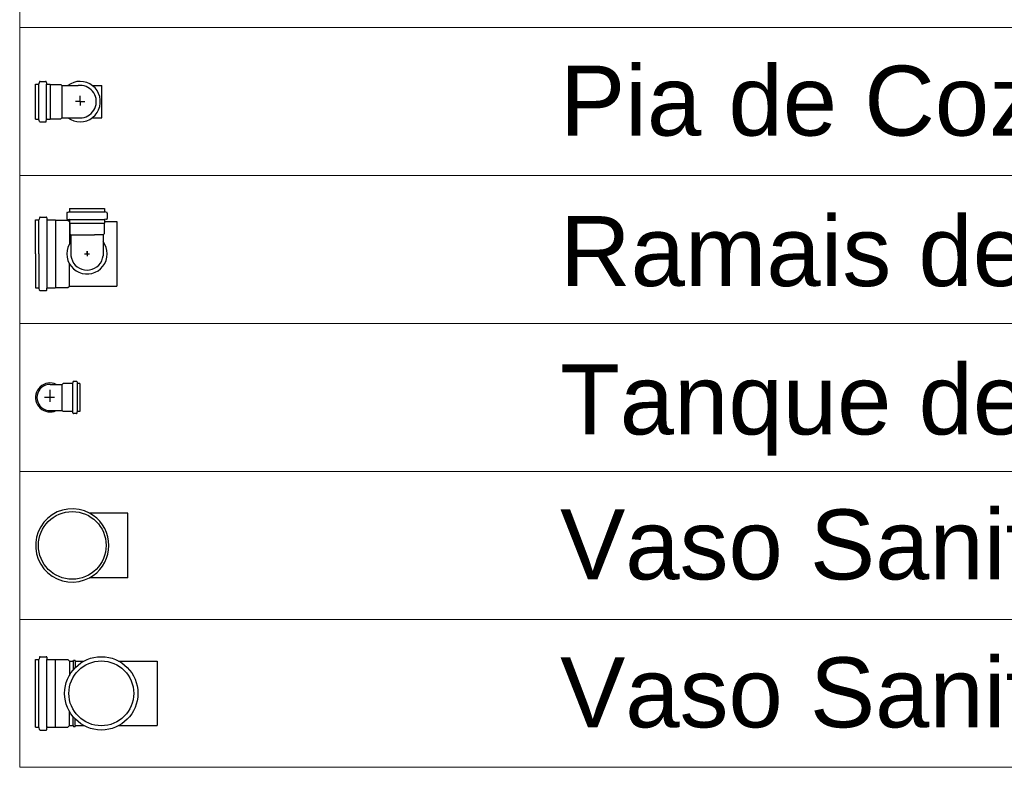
# Model space of a CAD drawing. Header units: millimetres. Extents: x 53 to 3943, y 29 to 3483.
# Tile 46 of 52: x 3912.52 to 3915.61, y 3472.36 to 3474.72. Entities that reach past the tile are written whole.
import ezdxf

# ---------------------------------------------------------------- set-up
doc = ezdxf.new("R2010")
doc.units = ezdxf.units.MM
doc.header["$MEASUREMENT"] = 0
doc.layers.get('0').update_dxf_attribs({"color": 5})
doc.layers.add('DI-Tabelas', color=7, linetype='Continuous', lineweight=5)
doc.layers.add('Simbolos', color=5, linetype='Continuous')
doc.layers.add('Simbolos_int', color=2, linetype='Continuous')
doc.styles.add('Arial', font='arial.ttf')

msp = doc.modelspace()

# ---------------------------------------------------------------- linework, layer by layer
at = {"color": 7}
for p, q in [((3912.6731, 3474.1221), (3912.7825, 3474.1221)), ((3912.6731, 3474.1221), (3912.6731, 3474.1134)), ((3912.6731, 3474.1119), (3912.7825, 3474.1119)), ((3912.7825, 3474.1221), (3912.7825, 3474.1134)), ((3912.566, 3473.9795), (3912.566, 3474.0861)), ((3912.5764, 3473.9795), (3912.5764, 3474.0861)), ((3912.6019, 3474.0873), (3912.6019, 3473.873)), ((3912.6283, 3474.0856), (3912.6283, 3473.8735)), ((3912.6642, 3474.1079), (3912.6642, 3474.0904)), ((3912.6657, 3474.1099), (3912.6716, 3474.1114)), ((3912.666, 3474.0884), (3912.6713, 3474.0879)), ((3912.6722, 3474.0812), (3912.6722, 3474.0108)), ((3912.6731, 3474.0878), (3912.7825, 3474.0878)), ((3912.6731, 3474.0859), (3912.6731, 3474.0766)), ((3912.7825, 3474.0859), (3912.7825, 3474.0766)), ((3912.7899, 3474.1098), (3912.784, 3474.1114)), ((3912.7896, 3474.0884), (3912.7843, 3474.0879)), ((3912.7914, 3474.1079), (3912.7914, 3474.0904)), ((3912.822, 3474.0811), (3912.822, 3473.8779)), ((3912.6735, 3474.0762), (3912.7821, 3474.0762)), ((3912.6735, 3474.0762), (3912.6735, 3474.0426)), ((3912.7821, 3474.0762), (3912.7821, 3474.0426)), ((3912.6735, 3474.0426), (3912.6771, 3474.039)), ((3912.6771, 3474.039), (3912.7513, 3474.039)), ((3912.6771, 3474.039), (3912.6771, 3473.9735)), ((3912.7785, 3474.039), (3912.7513, 3474.039)), ((3912.7821, 3474.0426), (3912.7785, 3474.039)), ((3912.7785, 3474.039), (3912.7785, 3473.9735)), ((3912.566, 3473.9795), (3912.566, 3473.873)), ((3912.5764, 3473.9795), (3912.5764, 3473.873)), ((3912.7198, 3473.9799), (3912.7358, 3473.9799)), ((3912.7278, 3473.9879), (3912.7278, 3473.9719)), ((3912.7278, 3473.9799), (3912.7278, 3473.9879)), ((3912.6722, 3473.8779), (3912.6722, 3473.9489))]:
    msp.add_line(p, q, dxfattribs=at)
for points in [[(3912.6716, 3474.1115), (3912.6719, 3474.1115), (3912.6722, 3474.1117), (3912.6724, 3474.1119), (3912.6726, 3474.1121), (3912.6728, 3474.1123), (3912.6729, 3474.1125), (3912.673, 3474.1128), (3912.6731, 3474.1131), (3912.6731, 3474.1134)], [(3912.7825, 3474.1134), (3912.7825, 3474.1131), (3912.7826, 3474.1128), (3912.7827, 3474.1125), (3912.7828, 3474.1123), (3912.783, 3474.1121), (3912.7832, 3474.1119), (3912.7835, 3474.1117), (3912.7837, 3474.1115), (3912.784, 3474.1115)], [(3912.6657, 3474.1099), (3912.6654, 3474.1098), (3912.6652, 3474.1096), (3912.6649, 3474.1095), (3912.6647, 3474.1093), (3912.6645, 3474.109), (3912.6644, 3474.1088), (3912.6643, 3474.1085), (3912.6642, 3474.1082), (3912.6642, 3474.1079)], [(3912.6642, 3474.0904), (3912.6642, 3474.0901), (3912.6643, 3474.0897), (3912.6644, 3474.0894), (3912.6646, 3474.0892), (3912.6649, 3474.0889), (3912.6651, 3474.0887), (3912.6654, 3474.0886), (3912.6657, 3474.0884), (3912.666, 3474.0884)], [(3912.6731, 3474.0859), (3912.6731, 3474.0863), (3912.673, 3474.0866), (3912.6729, 3474.0869), (3912.6727, 3474.0872), (3912.6725, 3474.0874), (3912.6722, 3474.0876), (3912.6719, 3474.0878), (3912.6716, 3474.0879), (3912.6713, 3474.0879)], [(3912.7843, 3474.0879), (3912.784, 3474.0879), (3912.7837, 3474.0878), (3912.7834, 3474.0876), (3912.7832, 3474.0874), (3912.7829, 3474.0872), (3912.7827, 3474.0869), (3912.7826, 3474.0866), (3912.7825, 3474.0863), (3912.7825, 3474.0859)], [(3912.7896, 3474.0884), (3912.7899, 3474.0884), (3912.7902, 3474.0886), (3912.7905, 3474.0887), (3912.7908, 3474.0889), (3912.791, 3474.0892), (3912.7912, 3474.0894), (3912.7913, 3474.0897), (3912.7914, 3474.0901), (3912.7914, 3474.0904)], [(3912.7914, 3474.1079), (3912.7914, 3474.1082), (3912.7913, 3474.1085), (3912.7912, 3474.1088), (3912.7911, 3474.109), (3912.7909, 3474.1093), (3912.7907, 3474.1095), (3912.7905, 3474.1096), (3912.7902, 3474.1098), (3912.7899, 3474.1099)], [(3912.6771, 3474.0183), (3912.6715, 3474.0095), (3912.6674, 3473.9999), (3912.665, 3473.9897), (3912.6642, 3473.9793), (3912.6652, 3473.9689), (3912.6678, 3473.9588), (3912.6721, 3473.9493), (3912.6778, 3473.9406), (3912.6849, 3473.9329), (3912.6932, 3473.9265), (3912.7024, 3473.9216), (3912.7123, 3473.9182), (3912.7226, 3473.9165), (3912.733, 3473.9165), (3912.7433, 3473.9182), (3912.7532, 3473.9216), (3912.7624, 3473.9265), (3912.7707, 3473.9329), (3912.7778, 3473.9406), (3912.7836, 3473.9493), (3912.7878, 3473.9588), (3912.7905, 3473.9689), (3912.7914, 3473.9793), (3912.7906, 3473.9897), (3912.7882, 3473.9999), (3912.7841, 3474.0095), (3912.7785, 3474.0183)], [(3912.6771, 3473.9735), (3912.6788, 3473.9655), (3912.6817, 3473.9578), (3912.6858, 3473.9507), (3912.691, 3473.9444), (3912.6972, 3473.939), (3912.7041, 3473.9346), (3912.7117, 3473.9314), (3912.7196, 3473.9294), (3912.7278, 3473.9288), (3912.736, 3473.9294), (3912.7439, 3473.9314), (3912.7515, 3473.9346), (3912.7584, 3473.939), (3912.7646, 3473.9444), (3912.7698, 3473.9507), (3912.7739, 3473.9578), (3912.7768, 3473.9655), (3912.7785, 3473.9735)]]:
    msp.add_lwpolyline(points, dxfattribs=at)
at = {"layer": 'DI-Tabelas'}
for p, q in [((3912.516, 3474.6909), (3912.516, 3475.1561)), ((3914.166, 3474.6909), (3912.516, 3474.6909)), ((3912.516, 3474.2257), (3912.516, 3474.6909)), ((3921.0331, 3474.6909), (3914.166, 3474.6909)), ((3914.166, 3474.2257), (3912.516, 3474.2257)), ((3912.516, 3473.7605), (3912.516, 3474.2257)), ((3921.0331, 3474.2257), (3914.166, 3474.2257)), ((3914.166, 3473.7605), (3912.516, 3473.7605)), ((3912.516, 3473.2953), (3912.516, 3473.7605)), ((3921.0331, 3473.7605), (3914.166, 3473.7605)), ((3914.166, 3473.2953), (3912.516, 3473.2953)), ((3912.516, 3472.8301), (3912.516, 3473.2953)), ((3921.0331, 3473.2953), (3914.166, 3473.2953)), ((3914.166, 3472.8301), (3912.516, 3472.8301)), ((3912.516, 3472.3649), (3912.516, 3472.8301)), ((3921.0331, 3472.8301), (3914.166, 3472.8301)), ((3914.166, 3472.3649), (3912.516, 3472.3649)), ((3921.0331, 3472.3649), (3914.166, 3472.3649))]:
    msp.add_line(p, q, dxfattribs=at)
at = {"layer": 'Simbolos', "color": 7}
for p, q in [((3912.5782, 3474.5205), (3912.5767, 3474.5145)), ((3912.5802, 3474.5219), (3912.5977, 3474.5219)), ((3912.5997, 3474.5201), (3912.6002, 3474.5149)), ((3912.566, 3474.4036), (3912.566, 3474.513)), ((3912.566, 3474.513), (3912.5747, 3474.513)), ((3912.6022, 3474.513), (3912.6115, 3474.513)), ((3912.6115, 3474.513), (3912.6119, 3474.5126)), ((3912.6119, 3474.5126), (3912.6455, 3474.5126)), ((3912.6455, 3474.5126), (3912.6491, 3474.509)), ((3912.6491, 3474.509), (3912.6996, 3474.509)), ((3912.7444, 3474.509), (3912.7746, 3474.509)), ((3912.566, 3474.4036), (3912.5747, 3474.4036)), ((3912.5782, 3474.3962), (3912.5767, 3474.4022)), ((3912.5802, 3474.3947), (3912.5977, 3474.3947)), ((3912.5997, 3474.3966), (3912.6002, 3474.4018)), ((3912.6022, 3474.4036), (3912.6115, 3474.4036)), ((3912.6115, 3474.4036), (3912.6119, 3474.404)), ((3912.6119, 3474.404), (3912.6455, 3474.404)), ((3912.6455, 3474.404), (3912.6491, 3474.4076)), ((3912.6491, 3474.4076), (3912.6996, 3474.4076)), ((3912.7444, 3474.4076), (3912.7746, 3474.4076)), ((3912.566, 3474.0861), (3912.5749, 3474.0861)), ((3912.5784, 3474.0934), (3912.5768, 3474.0876)), ((3912.5803, 3474.0949), (3912.5992, 3474.0949)), ((3912.6012, 3474.0931), (3912.6017, 3474.0879)), ((3912.6037, 3474.0861), (3912.6278, 3474.0861)), ((3912.6278, 3474.0861), (3912.6283, 3474.0856)), ((3912.6283, 3474.0856), (3912.6678, 3474.0856)), ((3912.6678, 3474.0856), (3912.6722, 3474.0812)), ((3912.6722, 3474.0811), (3912.6731, 3474.0811)), ((3912.7825, 3474.0811), (3912.822, 3474.0811)), ((3912.566, 3473.873), (3912.5749, 3473.873)), ((3912.5784, 3473.8657), (3912.5768, 3473.8715)), ((3912.5803, 3473.8642), (3912.5992, 3473.8642)), ((3912.6012, 3473.866), (3912.6017, 3473.8712)), ((3912.6037, 3473.873), (3912.6278, 3473.873)), ((3912.6278, 3473.873), (3912.6283, 3473.8735)), ((3912.6283, 3473.8735), (3912.6678, 3473.8735)), ((3912.6678, 3473.8735), (3912.6722, 3473.8779)), ((3912.6722, 3473.8779), (3912.822, 3473.8779)), ((3912.6115, 3473.5691), (3912.631, 3473.5691)), ((3912.631, 3473.5691), (3912.6496, 3473.5691)), ((3912.6525, 3473.572), (3912.6496, 3473.5691)), ((3912.6809, 3473.572), (3912.6525, 3473.572)), ((3912.683, 3473.5762), (3912.6828, 3473.5739)), ((3912.6946, 3473.578), (3912.685, 3473.578)), ((3912.6965, 3473.5766), (3912.6973, 3473.5735)), ((3912.7055, 3473.572), (3912.6993, 3473.572)), ((3912.7055, 3473.572), (3912.7055, 3473.4838)), ((3912.6115, 3473.4868), (3912.631, 3473.4868)), ((3912.631, 3473.4867), (3912.6496, 3473.4867)), ((3912.6525, 3473.4838), (3912.6496, 3473.4867)), ((3912.6809, 3473.4838), (3912.6525, 3473.4838)), ((3912.683, 3473.4797), (3912.6828, 3473.482)), ((3912.6946, 3473.4778), (3912.685, 3473.4778)), ((3912.6965, 3473.4793), (3912.6973, 3473.4824)), ((3912.7055, 3473.4838), (3912.6993, 3473.4838)), ((3912.8565, 3473.1643), (3912.7358, 3473.1643)), ((3912.8565, 3472.9611), (3912.7358, 3472.9611)), ((3912.566, 3472.491), (3912.566, 3472.704)), ((3912.566, 3472.704), (3912.5749, 3472.704)), ((3912.5784, 3472.7114), (3912.5768, 3472.7055)), ((3912.5803, 3472.7128), (3912.5992, 3472.7128)), ((3912.6012, 3472.711), (3912.6017, 3472.7059)), ((3912.6037, 3472.704), (3912.6278, 3472.704)), ((3912.6278, 3472.704), (3912.6283, 3472.7035)), ((3912.6283, 3472.7035), (3912.6678, 3472.7035)), ((3912.6678, 3472.7035), (3912.6722, 3472.6991)), ((3912.6722, 3472.6991), (3912.6846, 3472.6991)), ((3912.6846, 3472.6991), (3912.6849, 3472.7021)), ((3912.6849, 3472.7021), (3912.6908, 3472.7021)), ((3912.691, 3472.6991), (3912.6908, 3472.7021)), ((3912.691, 3472.6991), (3912.7183, 3472.6991)), ((3912.8273, 3472.6991), (3912.948, 3472.6991)), ((3912.566, 3472.491), (3912.5749, 3472.491)), ((3912.5784, 3472.4837), (3912.5768, 3472.4896)), ((3912.5803, 3472.4822), (3912.5992, 3472.4822)), ((3912.6012, 3472.4841), (3912.6017, 3472.4892)), ((3912.6037, 3472.491), (3912.6278, 3472.491)), ((3912.6278, 3472.491), (3912.6283, 3472.4915)), ((3912.6283, 3472.4915), (3912.6678, 3472.4915)), ((3912.6678, 3472.4915), (3912.6722, 3472.4959)), ((3912.6722, 3472.4959), (3912.6846, 3472.4959)), ((3912.6846, 3472.4959), (3912.6849, 3472.4929)), ((3912.6849, 3472.4929), (3912.6908, 3472.4929)), ((3912.691, 3472.4959), (3912.6908, 3472.4929)), ((3912.691, 3472.4959), (3912.7183, 3472.4959)), ((3912.8273, 3472.4959), (3912.948, 3472.4959))]:
    msp.add_line(p, q, dxfattribs=at)
for points in [[(3912.5747, 3474.513), (3912.575, 3474.5131), (3912.5753, 3474.5131), (3912.5756, 3474.5132), (3912.5758, 3474.5134), (3912.5761, 3474.5135), (3912.5763, 3474.5137), (3912.5764, 3474.514), (3912.5766, 3474.5142), (3912.5767, 3474.5145)], [(3912.5802, 3474.5219), (3912.5799, 3474.5219), (3912.5796, 3474.5218), (3912.5793, 3474.5217), (3912.5791, 3474.5216), (3912.5789, 3474.5214), (3912.5787, 3474.5212), (3912.5785, 3474.521), (3912.5784, 3474.5207), (3912.5783, 3474.5205)], [(3912.5997, 3474.5201), (3912.5996, 3474.5204), (3912.5995, 3474.5207), (3912.5994, 3474.521), (3912.5992, 3474.5213), (3912.5989, 3474.5215), (3912.5987, 3474.5217), (3912.5984, 3474.5218), (3912.598, 3474.5219), (3912.5977, 3474.5219)], [(3912.6002, 3474.5149), (3912.6002, 3474.5145), (3912.6003, 3474.5142), (3912.6005, 3474.5139), (3912.6007, 3474.5137), (3912.6009, 3474.5135), (3912.6012, 3474.5133), (3912.6015, 3474.5131), (3912.6018, 3474.5131), (3912.6022, 3474.513)], [(3912.6996, 3474.4076), (3912.7061, 3474.4072), (3912.7125, 3474.4076), (3912.7188, 3474.4088), (3912.7249, 3474.4108), (3912.7307, 3474.4136), (3912.7361, 3474.417), (3912.741, 3474.4211), (3912.7454, 3474.4258), (3912.7492, 3474.431), (3912.7523, 3474.4366), (3912.7546, 3474.4425), (3912.7562, 3474.4488), (3912.757, 3474.4551), (3912.757, 3474.4615), (3912.7562, 3474.4679), (3912.7546, 3474.4741), (3912.7523, 3474.4801), (3912.7492, 3474.4857), (3912.7454, 3474.4909), (3912.741, 3474.4956), (3912.7361, 3474.4997), (3912.7307, 3474.5031), (3912.7249, 3474.5058), (3912.7188, 3474.5078), (3912.7125, 3474.509), (3912.7061, 3474.5094), (3912.6996, 3474.509)], [(3912.5767, 3474.4022), (3912.5766, 3474.4024), (3912.5764, 3474.4027), (3912.5763, 3474.4029), (3912.5761, 3474.4031), (3912.5758, 3474.4033), (3912.5756, 3474.4034), (3912.5753, 3474.4035), (3912.575, 3474.4036), (3912.5747, 3474.4036)], [(3912.5783, 3474.3962), (3912.5784, 3474.3959), (3912.5785, 3474.3957), (3912.5787, 3474.3954), (3912.5789, 3474.3952), (3912.5791, 3474.3951), (3912.5793, 3474.3949), (3912.5796, 3474.3948), (3912.5799, 3474.3948), (3912.5802, 3474.3947)], [(3912.5977, 3474.3947), (3912.598, 3474.3948), (3912.5984, 3474.3948), (3912.5987, 3474.395), (3912.5989, 3474.3952), (3912.5992, 3474.3954), (3912.5994, 3474.3956), (3912.5995, 3474.3959), (3912.5996, 3474.3962), (3912.5997, 3474.3966)], [(3912.6022, 3474.4036), (3912.6018, 3474.4036), (3912.6015, 3474.4035), (3912.6012, 3474.4034), (3912.6009, 3474.4032), (3912.6007, 3474.403), (3912.6005, 3474.4027), (3912.6003, 3474.4024), (3912.6002, 3474.4021), (3912.6002, 3474.4018)], [(3912.5749, 3474.0861), (3912.5752, 3474.0861), (3912.5755, 3474.0862), (3912.5758, 3474.0863), (3912.576, 3474.0865), (3912.5763, 3474.0866), (3912.5765, 3474.0868), (3912.5766, 3474.0871), (3912.5768, 3474.0873), (3912.5769, 3474.0876)], [(3912.5803, 3474.0949), (3912.5801, 3474.0949), (3912.5798, 3474.0948), (3912.5795, 3474.0947), (3912.5792, 3474.0946), (3912.579, 3474.0944), (3912.5788, 3474.0942), (3912.5786, 3474.094), (3912.5785, 3474.0937), (3912.5784, 3474.0934)], [(3912.6012, 3474.0931), (3912.6012, 3474.0934), (3912.6011, 3474.0937), (3912.6009, 3474.094), (3912.6007, 3474.0943), (3912.6005, 3474.0945), (3912.6002, 3474.0947), (3912.5999, 3474.0948), (3912.5996, 3474.0949), (3912.5992, 3474.0949)], [(3912.6017, 3474.0879), (3912.6018, 3474.0876), (3912.6019, 3474.0873), (3912.602, 3474.087), (3912.6022, 3474.0868), (3912.6025, 3474.0865), (3912.6027, 3474.0864), (3912.603, 3474.0862), (3912.6034, 3474.0861), (3912.6037, 3474.0861)], [(3912.5769, 3473.8715), (3912.5768, 3473.8718), (3912.5766, 3473.872), (3912.5765, 3473.8723), (3912.5763, 3473.8725), (3912.576, 3473.8727), (3912.5758, 3473.8728), (3912.5755, 3473.8729), (3912.5752, 3473.873), (3912.5749, 3473.873)], [(3912.5784, 3473.8657), (3912.5785, 3473.8654), (3912.5786, 3473.8651), (3912.5788, 3473.8649), (3912.579, 3473.8647), (3912.5792, 3473.8645), (3912.5795, 3473.8644), (3912.5798, 3473.8643), (3912.5801, 3473.8642), (3912.5803, 3473.8642)], [(3912.5992, 3473.8642), (3912.5996, 3473.8642), (3912.5999, 3473.8643), (3912.6002, 3473.8644), (3912.6005, 3473.8646), (3912.6007, 3473.8648), (3912.6009, 3473.8651), (3912.6011, 3473.8654), (3912.6012, 3473.8657), (3912.6012, 3473.866)], [(3912.6037, 3473.873), (3912.6034, 3473.873), (3912.603, 3473.8729), (3912.6027, 3473.8727), (3912.6025, 3473.8726), (3912.6022, 3473.8723), (3912.602, 3473.8721), (3912.6019, 3473.8718), (3912.6018, 3473.8715), (3912.6017, 3473.8712)], [(3912.6115, 3473.5691), (3912.6043, 3473.5685), (3912.5974, 3473.5666), (3912.5909, 3473.5636), (3912.585, 3473.5595), (3912.5799, 3473.5544), (3912.5758, 3473.5485), (3912.5728, 3473.542), (3912.5709, 3473.5351), (3912.5703, 3473.5279), (3912.5709, 3473.5208), (3912.5728, 3473.5139), (3912.5758, 3473.5073), (3912.5799, 3473.5015), (3912.585, 3473.4964), (3912.5909, 3473.4923), (3912.5974, 3473.4892), (3912.6043, 3473.4874), (3912.6115, 3473.4868)], [(3912.6809, 3473.572), (3912.6812, 3473.5721), (3912.6815, 3473.5721), (3912.6818, 3473.5723), (3912.6821, 3473.5725), (3912.6823, 3473.5727), (3912.6825, 3473.5729), (3912.6827, 3473.5732), (3912.6828, 3473.5735), (3912.6829, 3473.5739)], [(3912.685, 3473.578), (3912.6847, 3473.578), (3912.6844, 3473.5779), (3912.6841, 3473.5778), (3912.6838, 3473.5776), (3912.6836, 3473.5774), (3912.6834, 3473.5771), (3912.6832, 3473.5768), (3912.6831, 3473.5765), (3912.683, 3473.5762)], [(3912.6965, 3473.5766), (3912.6964, 3473.5768), (3912.6963, 3473.5771), (3912.6961, 3473.5773), (3912.6959, 3473.5775), (3912.6957, 3473.5777), (3912.6954, 3473.5778), (3912.6952, 3473.5779), (3912.6949, 3473.578), (3912.6946, 3473.578)], [(3912.6973, 3473.5735), (3912.6974, 3473.5732), (3912.6976, 3473.573), (3912.6977, 3473.5727), (3912.698, 3473.5725), (3912.6982, 3473.5724), (3912.6984, 3473.5722), (3912.6987, 3473.5721), (3912.699, 3473.5721), (3912.6993, 3473.572)], [(3912.6829, 3473.482), (3912.6828, 3473.4823), (3912.6827, 3473.4826), (3912.6825, 3473.4829), (3912.6823, 3473.4832), (3912.6821, 3473.4834), (3912.6818, 3473.4836), (3912.6815, 3473.4837), (3912.6812, 3473.4838), (3912.6809, 3473.4838)], [(3912.683, 3473.4797), (3912.6831, 3473.4793), (3912.6832, 3473.479), (3912.6834, 3473.4787), (3912.6836, 3473.4785), (3912.6838, 3473.4783), (3912.6841, 3473.4781), (3912.6844, 3473.4779), (3912.6847, 3473.4779), (3912.685, 3473.4778)], [(3912.6946, 3473.4778), (3912.6949, 3473.4779), (3912.6952, 3473.4779), (3912.6954, 3473.478), (3912.6957, 3473.4782), (3912.6959, 3473.4783), (3912.6961, 3473.4785), (3912.6963, 3473.4788), (3912.6964, 3473.479), (3912.6965, 3473.4793)], [(3912.6993, 3473.4838), (3912.699, 3473.4838), (3912.6987, 3473.4837), (3912.6984, 3473.4836), (3912.6982, 3473.4835), (3912.698, 3473.4833), (3912.6977, 3473.4831), (3912.6976, 3473.4829), (3912.6974, 3473.4826), (3912.6973, 3473.4824)], [(3912.7358, 3473.1643), (3912.7197, 3473.1714), (3912.7027, 3473.176), (3912.6852, 3473.178), (3912.6676, 3473.1772), (3912.6503, 3473.1738), (3912.6338, 3473.1678), (3912.6183, 3473.1593), (3912.6044, 3473.1486), (3912.5922, 3473.1359), (3912.5821, 3473.1215), (3912.5743, 3473.1057), (3912.569, 3473.0889), (3912.5663, 3473.0715), (3912.5663, 3473.0539), (3912.569, 3473.0365), (3912.5743, 3473.0197), (3912.5821, 3473.004), (3912.5922, 3472.9895), (3912.6044, 3472.9768), (3912.6183, 3472.9661), (3912.6338, 3472.9577), (3912.6503, 3472.9517), (3912.6676, 3472.9482), (3912.6852, 3472.9475), (3912.7027, 3472.9494), (3912.7197, 3472.954), (3912.7358, 3472.9611)], [(3912.7358, 3472.9611), (3912.7475, 3472.9684), (3912.7583, 3472.977), (3912.768, 3472.9868), (3912.7765, 3472.9977), (3912.7836, 3473.0096), (3912.7892, 3473.0222), (3912.7933, 3473.0354), (3912.7957, 3473.049), (3912.7966, 3473.0627), (3912.7957, 3473.0765), (3912.7933, 3473.0901), (3912.7892, 3473.1033), (3912.7836, 3473.1159), (3912.7765, 3473.1277), (3912.768, 3473.1387), (3912.7583, 3473.1485), (3912.7475, 3473.1571), (3912.7358, 3473.1643)], [(3912.5749, 3472.704), (3912.5752, 3472.7041), (3912.5755, 3472.7041), (3912.5758, 3472.7042), (3912.576, 3472.7044), (3912.5762, 3472.7045), (3912.5764, 3472.7047), (3912.5766, 3472.705), (3912.5767, 3472.7052), (3912.5768, 3472.7055)], [(3912.5803, 3472.7128), (3912.5801, 3472.7128), (3912.5798, 3472.7127), (3912.5795, 3472.7126), (3912.5792, 3472.7125), (3912.579, 3472.7123), (3912.5788, 3472.7121), (3912.5786, 3472.7119), (3912.5785, 3472.7116), (3912.5784, 3472.7114)], [(3912.6012, 3472.711), (3912.6012, 3472.7113), (3912.6011, 3472.7116), (3912.6009, 3472.7119), (3912.6007, 3472.7122), (3912.6005, 3472.7124), (3912.6002, 3472.7126), (3912.5999, 3472.7127), (3912.5996, 3472.7128), (3912.5992, 3472.7128)], [(3912.6017, 3472.7059), (3912.6018, 3472.7055), (3912.6019, 3472.7052), (3912.602, 3472.7049), (3912.6022, 3472.7047), (3912.6025, 3472.7045), (3912.6027, 3472.7043), (3912.603, 3472.7041), (3912.6034, 3472.7041), (3912.6037, 3472.704)], [(3912.5768, 3472.4896), (3912.5767, 3472.4898), (3912.5766, 3472.4901), (3912.5764, 3472.4903), (3912.5762, 3472.4905), (3912.576, 3472.4907), (3912.5758, 3472.4908), (3912.5755, 3472.4909), (3912.5752, 3472.491), (3912.5749, 3472.491)], [(3912.5784, 3472.4837), (3912.5785, 3472.4834), (3912.5786, 3472.4832), (3912.5788, 3472.4829), (3912.579, 3472.4827), (3912.5792, 3472.4826), (3912.5795, 3472.4824), (3912.5798, 3472.4823), (3912.5801, 3472.4823), (3912.5803, 3472.4822)], [(3912.5992, 3472.4822), (3912.5996, 3472.4823), (3912.5999, 3472.4823), (3912.6002, 3472.4825), (3912.6005, 3472.4827), (3912.6007, 3472.4829), (3912.6009, 3472.4831), (3912.6011, 3472.4834), (3912.6012, 3472.4837), (3912.6012, 3472.4841)], [(3912.6037, 3472.491), (3912.6034, 3472.491), (3912.603, 3472.4909), (3912.6027, 3472.4908), (3912.6025, 3472.4906), (3912.6022, 3472.4904), (3912.602, 3472.4901), (3912.6019, 3472.4898), (3912.6018, 3472.4895), (3912.6017, 3472.4892)]]:
    msp.add_lwpolyline(points, dxfattribs=at)
msp.add_circle((3912.7728, 3472.5975), 0.1153, dxfattribs=at)
at = {"layer": 'Simbolos_int', "color": 7}
for p, q in [((3912.5763, 3474.4036), (3912.5763, 3474.513)), ((3912.6003, 3474.4036), (3912.6003, 3474.513)), ((3912.6115, 3474.513), (3912.6115, 3474.4036)), ((3912.6491, 3474.509), (3912.6491, 3474.4076)), ((3912.7746, 3474.4076), (3912.7746, 3474.509)), ((3912.706, 3474.4583), (3912.6916, 3474.4583)), ((3912.706, 3474.4583), (3912.706, 3474.4762)), ((3912.706, 3474.4583), (3912.706, 3474.446)), ((3912.706, 3474.4583), (3912.7211, 3474.4583)), ((3912.6496, 3473.4867), (3912.6496, 3473.5691)), ((3912.6827, 3473.4838), (3912.6827, 3473.572)), ((3912.6977, 3473.4838), (3912.6977, 3473.572)), ((3912.6254, 3473.5279), (3912.5943, 3473.5279)), ((3912.6115, 3473.5146), (3912.6115, 3473.5521)), ((3912.8565, 3472.9611), (3912.8565, 3473.1643)), ((3912.5764, 3472.491), (3912.5764, 3472.704)), ((3912.6019, 3472.491), (3912.6019, 3472.704)), ((3912.6283, 3472.4915), (3912.6283, 3472.7035)), ((3912.6722, 3472.6991), (3912.6722, 3472.6539)), ((3912.6846, 3472.6991), (3912.6846, 3472.6718)), ((3912.691, 3472.6991), (3912.691, 3472.6788)), ((3912.948, 3472.6991), (3912.948, 3472.4959)), ((3912.6722, 3472.4959), (3912.6722, 3472.5412)), ((3912.6846, 3472.4959), (3912.6846, 3472.5233)), ((3912.691, 3472.4959), (3912.691, 3472.5163))]:
    msp.add_line(p, q, dxfattribs=at)
for points in [[(3912.6676, 3474.4076), (3912.6764, 3474.402), (3912.6861, 3474.398), (3912.6962, 3474.3955), (3912.7066, 3474.3947), (3912.717, 3474.3957), (3912.7271, 3474.3983), (3912.7367, 3474.4026), (3912.7454, 3474.4084), (3912.753, 3474.4155), (3912.7594, 3474.4237), (3912.7643, 3474.4329), (3912.7677, 3474.4428), (3912.7694, 3474.4531), (3912.7694, 3474.4636), (3912.7677, 3474.4739), (3912.7643, 3474.4837), (3912.7594, 3474.4929), (3912.753, 3474.5012), (3912.7454, 3474.5083), (3912.7367, 3474.5141), (3912.7271, 3474.5183), (3912.717, 3474.521), (3912.7066, 3474.5219), (3912.6962, 3474.5212), (3912.6861, 3474.5187), (3912.6764, 3474.5146), (3912.6676, 3474.509)], [(3912.631, 3473.5691), (3912.6247, 3473.5716), (3912.6181, 3473.5731), (3912.6113, 3473.5735), (3912.6045, 3473.573), (3912.5979, 3473.5715), (3912.5916, 3473.569), (3912.5857, 3473.5655), (3912.5804, 3473.5613), (3912.5758, 3473.5563), (3912.572, 3473.5507), (3912.569, 3473.5445), (3912.567, 3473.5381), (3912.566, 3473.5313), (3912.566, 3473.5245), (3912.567, 3473.5178), (3912.569, 3473.5113), (3912.572, 3473.5052), (3912.5758, 3473.4996), (3912.5804, 3473.4946), (3912.5857, 3473.4903), (3912.5916, 3473.4869), (3912.5979, 3473.4844), (3912.6045, 3473.4829), (3912.6113, 3473.4823), (3912.6181, 3473.4828), (3912.6247, 3473.4843), (3912.631, 3473.4867)]]:
    msp.add_lwpolyline(points, dxfattribs=at)
for centre, radius in [((3912.6813, 3473.0627), 0.1065), ((3912.7728, 3472.5975), 0.1021)]:
    msp.add_circle(centre, radius, dxfattribs=at)

# ---------------------------------------------------------------- texts
at = {"layer": 'DI-Tabelas', "char_height": 0.22, "attachment_point": 7, "line_spacing_factor": 0.6, "style": 'Arial'}
for s, insert, width in [('Pia de Cozinha Residencial com Sifão 50mm', (3914.216, 3474.3483), 12.005859), ('Ramais de Ventilação', (3914.216, 3473.8105), 5.836523), ('Tanque de Lavar Roupas DN 40mm', (3914.216, 3473.3453), 9.638379), ('Vaso Sanitário c/ curva 90%%d', (3914.216, 3472.9527), 7.222852), ('Vaso Sanitário c/ tê', (3914.216, 3472.4875), 5.202832)]:
    msp.add_mtext(s, dxfattribs=dict(at, insert=insert, width=width))

doc.saveas('drawing.dxf')
